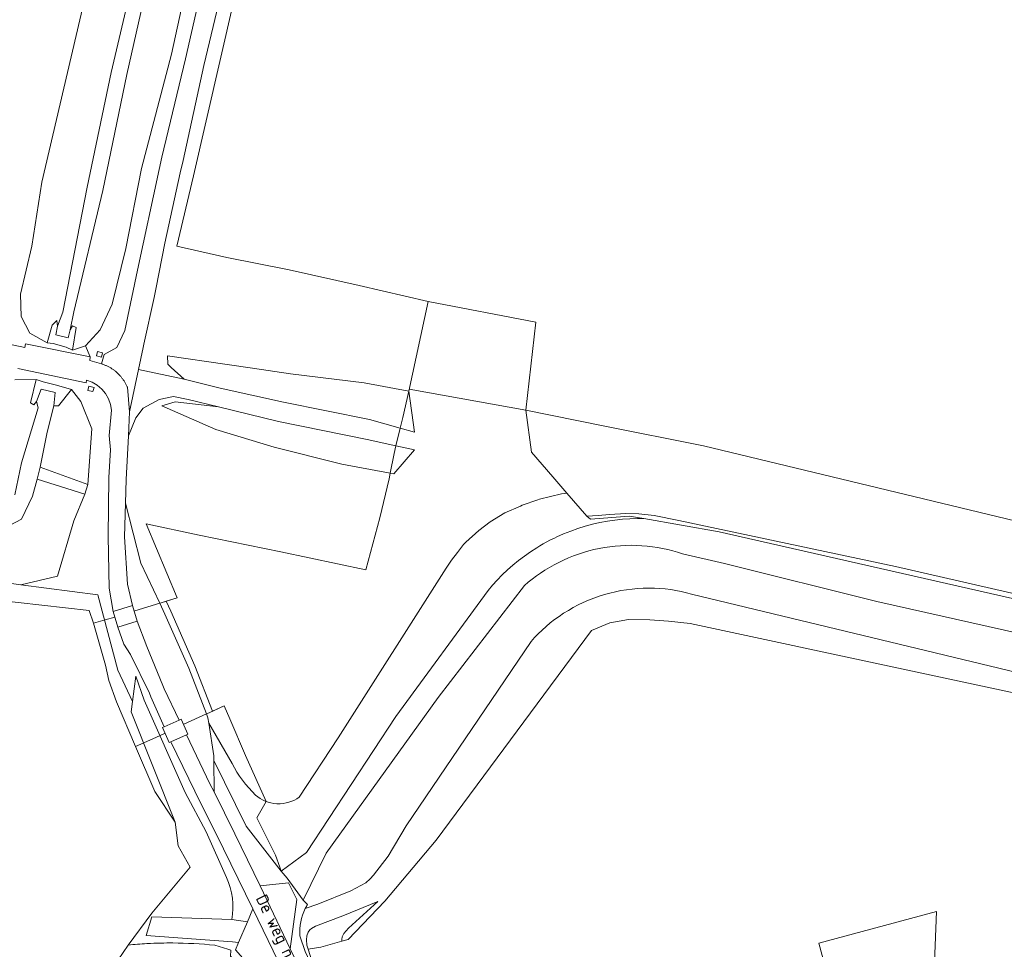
# Model space of a CAD drawing. Extents: x 184422 to 186971, y 345860 to 349088.
# Tile 44 of 59: x 185491 to 185639, y 348102 to 348243. Entities that reach past the tile are written whole.
import ezdxf
from ezdxf.enums import TextEntityAlignment as Align

# ---------------------------------------------------------------- set-up
doc = ezdxf.new("R2010")
doc.units = 0
for name, color, linetype, lineweight in [('B-WE-GR-BEPLANTING_CULTUUR_HEESTERS-GV', 90, 'Continuous', 18), ('B-WE-GR-BOUWLAND-GV', 80, 'Continuous', 13), ('B-WE-GR-GRAS-GV', 60, 'Continuous', 13), ('B-WE-GR-HOUTOPSTAND_LOOF-GV', 40, 'Continuous', 13), ('B-WE-GR-HOUTWAL-GV', 40, 'Continuous', 13), ('B-WE-GW-TALUD_KRUIN-G', 90, 'Continuous', 18), ('B-WE-IE-MEUBILAIR_WEGMEUBILAIR-G', 7, 'Continuous', 18), ('B-WE-IE-TERREINAFSCHEIDING_KUNSTMATIG_HEKWERK-G', 20, 'IE-TERREINAFSCHEIDING-KUNSTMATIG', 18), ('B-WE-IE-TERREINAFSCHEIDING_KUNSTMATIG_HEKWERK_RASTER-G', 30, 'IE-TERREINAFSCHEIDING-KUNSTMATIG', 18), ('B-WE-IE-TERREINAFSCHEIDING_KUNSTMATIG_MUUR-GV', 90, 'Continuous', 18), ('B-WE-OG-TERREIN_CULTUURSCHEIDING-GV', 7, 'Continuous', 18), ('B-WE-OG-TOPOGRAFIE-T18', 1, 'Continuous', 18), ('B-WE-OG-WATER_SLOOT-GV', 120, 'Continuous', 18), ('B-WE-OG-WEG-GV', 7, 'Continuous', 18), ('B-WE-VH-ONVERHARD-GV', 252, 'Continuous', 18), ('B-WE-VH-VERHARDING_ASFALT-GV', 252, 'Continuous', 18), ('B-WE-VH-VERHARDING_BETONSTRAATSTEEN-GV', 252, 'Continuous', 18), ('B-WE-VH-VERHARDING_HALFVERHARDING-GV', 252, 'Continuous', 18), ('B-WE-VH-VERHARDING_HALFVERHARDING_GRIND-GV', 252, 'Continuous', 18), ('B-WE-VH-VERHARDING_OPEN-GV', 252, 'Continuous', 18)]:
    doc.layers.add(name, color=color, linetype=linetype, lineweight=lineweight)
doc.styles.add('NLCS-ISO-M1000-T18', font='NLCS-ISO.ttf', dxfattribs={"height": 1.8})
doc.linetypes.add('IE-TERREINAFSCHEIDING-KUNSTMATIG', pattern='A,4,[82,NLCS.SHX,S=0.75,R=90,X=0,Y=0],4,-2', length=10)

msp = doc.modelspace()

# ---------------------------------------------------------------- linework, layer by layer
at = {"layer": 'B-WE-GR-BEPLANTING_CULTUUR_HEESTERS-GV', "flags": 128}
msp.add_lwpolyline([(185670.08, 348159.809), (185593.795, 348178.184), (185578.647, 348181.231), (185566.975, 348183.596), (185567.847, 348177.233), (185571.062, 348173.517), (185573.198, 348171.047), (185576.207, 348167.569), (185577.908, 348167.683), (185579.625, 348167.798), (185582.108, 348167.965), (185584.053, 348167.904), (185586.382, 348167.69), (185590.09, 348166.902), (185622.832, 348159.941), (185660.835, 348151.274)], dxfattribs=at)
at = {"layer": 'B-WE-GR-BOUWLAND-GV', "flags": 128}
for points in [[(185645.072, 348414.204), (185569.296, 348431.317), (185567.047, 348432.375), (185564.863, 348427.843), (185561.911, 348418.545), (185545.03, 348346.57), (185534.241, 348300.574), (185535.356, 348300.313), (185526.944, 348263.156), (185516.77, 348218.944), (185514.293, 348208.321), (185521.841, 348206.617), (185531.243, 348204.774), (185541.793, 348202.416), (185552.22, 348199.999), (185568.477, 348196.873), (185566.975, 348183.596), (185578.647, 348181.231), (185593.795, 348178.184), (185670.08, 348159.809)], [(185505.414, 348100.553), (185506.908, 348102.79), (185510.494, 348107.594), (185516.29, 348114.563), (185514.494, 348117.77), (185514.007, 348121.338), (185510.958, 348125.964), (185508.034, 348132.775), (185505.146, 348139.535), (185504.005, 348142.739), (185503.483, 348145.072), (185501.712, 348151.395), (185501.047, 348153.333), (185486.702, 348154.949)]]:
    msp.add_lwpolyline(points, dxfattribs=at)
at = {"layer": 'B-WE-GR-GRAS-GV', "flags": 128}
for points in [[(185522.53, 348253.134), (185518.376, 348235.637), (185515.215, 348221.266), (185514.777, 348219.426), (185512.465, 348208.785), (185511.141, 348202.082), (185510.851, 348200.613), (185509.312, 348193.545), (185509.205, 348193.054), (185508.501, 348189.736), (185515.373, 348188.245), (185513.429, 348190.04), (185512.925, 348190.505), (185512.856, 348191.767), (185521.864, 348190.488), (185525.693, 348189.915), (185531.432, 348189.056), (185542.563, 348187.719), (185549.319, 348186.462), (185549.384, 348186.766), (185566.975, 348183.596), (185568.477, 348196.873), (185552.22, 348199.999), (185541.793, 348202.416), (185531.243, 348204.774), (185521.841, 348206.617), (185514.293, 348208.321), (185516.77, 348218.944), (185526.944, 348263.156)], [(185660.835, 348151.274), (185622.832, 348159.941), (185590.09, 348166.902), (185586.382, 348167.69), (185584.053, 348167.904), (185582.108, 348167.965), (185579.625, 348167.798), (185577.908, 348167.683), (185576.207, 348167.569), (185573.198, 348171.047), (185572.388, 348170.925), (185569.058, 348170.112), (185568.78, 348170.017), (185566.439, 348169.217), (185566.163, 348169.095), (185563.796, 348168.046), (185561.593, 348166.725), (185559.891, 348165.422), (185557.912, 348163.642), (185557.582, 348163.263), (185556.65, 348162.104), (185555.774, 348160.923), (185554.953, 348159.724), (185538.65, 348134.079), (185532.747, 348125.125), (185532.398, 348124.897), (185532.023, 348124.692), (185531.624, 348124.514), (185531.204, 348124.368), (185530.953, 348124.303), (185530.767, 348124.255), (185530.318, 348124.18), (185529.86, 348124.143), (185529.398, 348124.146), (185528.939, 348124.189), (185528.487, 348124.271), (185528.047, 348124.391), (185527.754, 348124.499), (185526.383, 348122.018), (185529.167, 348116.384), (185529.858, 348114.553), (185530.023, 348113.952), (185533.851, 348116.773), (185547.329, 348137.309), (185561.28, 348156.329), (185561.96, 348157.136), (185562.676, 348157.926), (185563.427, 348158.697), (185564.214, 348159.447), (185565.035, 348160.174), (185565.889, 348160.875), (185566.776, 348161.548), (185567.693, 348162.192), (185568.64, 348162.803), (185569.113, 348163.083), (185569.616, 348163.381), (185570.617, 348163.924), (185571.309, 348164.265), (185571.642, 348164.429), (185572.689, 348164.895), (185573.756, 348165.321), (185574.841, 348165.706), (185575.94, 348166.048), (185577.052, 348166.348), (185578.175, 348166.603), (185579.304, 348166.814), (185580.438, 348166.98), (185581.575, 348167.102), (185582.711, 348167.18), (185583.844, 348167.213), (185584.79, 348167.205), (185596.195, 348165.196), (185696.488, 348142.384)], [(185696.488, 348142.384), (185596.195, 348165.196), (185584.79, 348167.205), (185583.844, 348167.213), (185582.711, 348167.18), (185581.575, 348167.102), (185580.438, 348166.98), (185579.304, 348166.814), (185578.175, 348166.603), (185577.052, 348166.348), (185575.94, 348166.048), (185574.841, 348165.706), (185573.756, 348165.321), (185572.689, 348164.895), (185571.642, 348164.429), (185571.309, 348164.265), (185570.617, 348163.924), (185569.616, 348163.381), (185569.113, 348163.083), (185568.64, 348162.803), (185567.693, 348162.192), (185566.776, 348161.548), (185565.889, 348160.875), (185565.035, 348160.174), (185564.214, 348159.447), (185563.427, 348158.697), (185562.676, 348157.926), (185561.96, 348157.136), (185561.28, 348156.329), (185547.329, 348137.309), (185533.851, 348116.773), (185530.023, 348113.952), (185530.938, 348112.919), (185533.35, 348109.579), (185536.837, 348116.662), (185553.752, 348140.174), (185566.773, 348157.094), (185567.354, 348157.589), (185567.956, 348158.069), (185568.577, 348158.534), (185569.217, 348158.981), (185569.875, 348159.41), (185570.55, 348159.821), (185571.243, 348160.211), (185571.951, 348160.58), (185572.674, 348160.928), (185573.411, 348161.252), (185574.161, 348161.553), (185574.922, 348161.83), (185575.694, 348162.082), (185576.475, 348162.309), (185577.264, 348162.509), (185578.06, 348162.683), (185578.862, 348162.83), (185579.667, 348162.951), (185580.475, 348163.044), (185581.284, 348163.111), (185582.093, 348163.15), (185582.901, 348163.163), (185583.706, 348163.148), (185584.508, 348163.108), (185585.303, 348163.041), (185586.093, 348162.949), (185586.875, 348162.832), (185587.648, 348162.691), (185588.411, 348162.526), (185589.163, 348162.338), (185589.903, 348162.128), (185590.631, 348161.896), (185597.004, 348160.417), (185619.989, 348154.657), (185641.735, 348149.783)], [(185641.735, 348149.783), (185619.989, 348154.657), (185597.004, 348160.417), (185590.631, 348161.896), (185589.903, 348162.128), (185589.163, 348162.338), (185588.411, 348162.526), (185587.648, 348162.691), (185586.875, 348162.832), (185586.093, 348162.949), (185585.303, 348163.041), (185584.508, 348163.108), (185583.706, 348163.148), (185582.901, 348163.163), (185582.093, 348163.15), (185581.284, 348163.111), (185580.475, 348163.044), (185579.667, 348162.951), (185578.862, 348162.83), (185578.06, 348162.683), (185577.264, 348162.509), (185576.475, 348162.309), (185575.694, 348162.082), (185574.922, 348161.83), (185574.161, 348161.553), (185573.411, 348161.252), (185572.674, 348160.928), (185571.951, 348160.58), (185571.243, 348160.211), (185570.55, 348159.821), (185569.875, 348159.41), (185569.217, 348158.981), (185568.577, 348158.534), (185567.956, 348158.069), (185567.354, 348157.589), (185566.773, 348157.094)], [(185486.702, 348154.949), (185501.047, 348153.333), (185501.712, 348151.395), (185503.483, 348145.072), (185504.005, 348142.739), (185505.146, 348139.535), (185508.034, 348132.775), (185510.958, 348125.964), (185514.007, 348121.338), (185507.379, 348138.004), (185507.592, 348139.577), (185505.373, 348144.33), (185502.322, 348155.678), (185490.713, 348157.174), (185483.862, 348158.153)], [(185566.773, 348157.094), (185553.752, 348140.174), (185536.837, 348116.662), (185533.35, 348109.579), (185534.009, 348108.924)], [(185641.111, 348143.957), (185592.001, 348155.808), (185591.235, 348156.012), (185590.454, 348156.19), (185589.662, 348156.344), (185588.858, 348156.471), (185588.044, 348156.572), (185587.221, 348156.644), (185586.391, 348156.688), (185585.555, 348156.702), (185584.715, 348156.687), (185583.873, 348156.642), (185583.029, 348156.567), (185582.186, 348156.461), (185581.344, 348156.324), (185580.507, 348156.157), (185579.675, 348155.959), (185578.851, 348155.731), (185578.035, 348155.474), (185577.229, 348155.187), (185576.436, 348154.872), (185575.656, 348154.53), (185574.89, 348154.16), (185574.141, 348153.765), (185573.409, 348153.344), (185572.696, 348152.9), (185572.003, 348152.433), (185571.33, 348151.945), (185570.679, 348151.437), (185570.051, 348150.91), (185569.445, 348150.366), (185568.864, 348149.806), (185568.306, 348149.232), (185567.773, 348148.644), (185548.893, 348120.794), (185546.188, 348116.217), (185543.967, 348113.349), (185543.455, 348112.812), (185542.819, 348112.22), (185540.574, 348110.993), (185535.554, 348108.979), (185533.679, 348108.313)], [(185533.679, 348108.313), (185535.554, 348108.979), (185540.574, 348110.993), (185542.819, 348112.22), (185543.455, 348112.812), (185543.967, 348113.349), (185546.188, 348116.217), (185548.893, 348120.794), (185567.773, 348148.644), (185568.306, 348149.232), (185568.864, 348149.806), (185569.445, 348150.366), (185570.051, 348150.91), (185570.679, 348151.437), (185571.33, 348151.945), (185572.003, 348152.433), (185572.696, 348152.9), (185573.409, 348153.344), (185574.141, 348153.765), (185574.89, 348154.16), (185575.656, 348154.53), (185576.436, 348154.872), (185577.229, 348155.187), (185578.035, 348155.474), (185578.851, 348155.731), (185579.675, 348155.959), (185580.507, 348156.157), (185581.344, 348156.324), (185582.186, 348156.461), (185583.029, 348156.567), (185583.873, 348156.642), (185584.715, 348156.687), (185585.555, 348156.702), (185586.391, 348156.688), (185587.221, 348156.644), (185588.044, 348156.572), (185588.858, 348156.471), (185589.662, 348156.344), (185590.454, 348156.19), (185591.235, 348156.012), (185592.001, 348155.808), (185641.111, 348143.957)], [(185534.737, 348100.271), (185534.129, 348102.157), (185533.93, 348102.775), (185533.875, 348103.574), (185533.914, 348104.171), (185534.113, 348104.733), (185534.378, 348105.085), (185534.608, 348105.304), (185535.216, 348105.63), (185539.357, 348107.213), (185544.657, 348109.374), (185540.213, 348105.348), (185539.513, 348104.566), (185539.259, 348104.06), (185539.201, 348103.642), (185539.208, 348103.372), (185540.173, 348103.648), (185545.71, 348109.422), (185553.427, 348118.648), (185576.89, 348150.286), (185579.685, 348151.459), (185582.505, 348151.957), (185585.689, 348151.894), (185588.546, 348151.725), (185591.781, 348151.381), (185656.854, 348137.427)], [(185656.854, 348137.427), (185591.781, 348151.381), (185588.546, 348151.725), (185585.689, 348151.894), (185582.505, 348151.957), (185579.685, 348151.459), (185576.89, 348150.286), (185553.427, 348118.648), (185545.71, 348109.422), (185540.173, 348103.648), (185539.208, 348103.372), (185536, 348102.455), (185534.129, 348102.157), (185534.737, 348100.271)], [(185521.801, 348113.018), (185518.719, 348119.914), (185515.541, 348125.822), (185509.367, 348139.791), (185508.111, 348143.416), (185507.592, 348139.577), (185507.379, 348138.004), (185514.007, 348121.338), (185514.494, 348117.77), (185516.29, 348114.563), (185510.494, 348107.594), (185506.908, 348102.79)], [(185533.511, 348089.273), (185535.541, 348084.325), (185535.501, 348084.121), (185535.455, 348083.82), (185536.147, 348084.294), (185536.761, 348085.139), (185533.533, 348091.979), (185530.363, 348098.716), (185525.664, 348099.184), (185523.142, 348102.078), (185523.615, 348103.161), (185522.706, 348103.265), (185509.647, 348104.265), (185510.496, 348107.037), (185522.599, 348106.662)], [(185532.852, 348104.189), (185533.666, 348101.803), (185536.75, 348095.208), (185540.032, 348088.267)], [(185506.908, 348102.79), (185505.414, 348100.553), (185503.4, 348097.853), (185498.861, 348092.905), (185494.946, 348088.981), (185495.912, 348088.78), (185497.24, 348089.406), (185508.81, 348094.613), (185516.067, 348098.17), (185518.381, 348099.304)], [(185520.022, 348102.766), (185522.005, 348102.156), (185522.408, 348102.032), (185522.372, 348101.138), (185524.875, 348098.332), (185525.136, 348098.04), (185525.658, 348098.091), (185526.216, 348097.761)], [(185522.005, 348102.156), (185520.022, 348102.766)]]:
    msp.add_lwpolyline(points, dxfattribs=at)
for points in [[(185513.429, 348190.04), (185515.373, 348188.245), (185520.841, 348186.89), (185530.381, 348184.781), (185543.376, 348182.186), (185548.003, 348180.864), (185548.384, 348182.443), (185549.319, 348186.462), (185542.563, 348187.719), (185531.432, 348189.056), (185525.693, 348189.915), (185521.864, 348190.488), (185512.856, 348191.767), (185512.925, 348190.505)], [(185512.656, 348154.712), (185513.37, 348153.196), (185517.016, 348144.983), (185519.654, 348138.127), (185521.408, 348138.945), (185522.265, 348136.966), (185524.657, 348131.443), (185527.754, 348124.499), (185528.047, 348124.391), (185528.487, 348124.271), (185528.939, 348124.189), (185529.398, 348124.146), (185529.86, 348124.143), (185530.318, 348124.18), (185530.767, 348124.255), (185530.953, 348124.303), (185531.204, 348124.368), (185531.624, 348124.514), (185532.023, 348124.692), (185532.398, 348124.897), (185532.747, 348125.125), (185538.65, 348134.079), (185554.953, 348159.724), (185555.774, 348160.923), (185556.65, 348162.104), (185557.582, 348163.263), (185557.912, 348163.642), (185559.891, 348165.422), (185561.593, 348166.725), (185563.796, 348168.046), (185566.163, 348169.095), (185566.439, 348169.217), (185568.78, 348170.017), (185569.058, 348170.112), (185572.388, 348170.925), (185573.198, 348171.047), (185571.062, 348173.517), (185567.847, 348177.233), (185566.975, 348183.596), (185549.384, 348186.766), (185549.319, 348186.462), (185550.178, 348180.242), (185548.003, 348180.864), (185547.371, 348178.188), (185550.174, 348177.573), (185547.042, 348173.96), (185546.5, 348174.059), (185546.331, 348173.217), (185544.948, 348167.317), (185542.843, 348159.484), (185530.004, 348162.181), (185517.626, 348164.711), (185509.643, 348166.401), (185514.344, 348155.248)], [(185548.003, 348180.864), (185550.178, 348180.242), (185549.319, 348186.462), (185548.384, 348182.443)], [(185546.5, 348174.059), (185539.18, 348175.398), (185528.954, 348177.979), (185520.178, 348180.658), (185512.034, 348184.209), (185514.018, 348184.852), (185520.556, 348184.065), (185516.011, 348185.193), (185513.774, 348185.626), (185511.609, 348185.193), (185509.192, 348183.894), (185508.073, 348182.414), (185506.955, 348179.697), (185506.619, 348173.109), (185506.55, 348169.506), (185508.835, 348160.482), (185511.693, 348154.41), (185511.898, 348154.472), (185512.656, 348154.712), (185514.344, 348155.248), (185509.643, 348166.401), (185517.626, 348164.711), (185530.004, 348162.181), (185542.843, 348159.484), (185544.948, 348167.317), (185546.331, 348173.217)], [(185546.5, 348174.059), (185547.095, 348177.019), (185547.371, 348178.188), (185543.04, 348179.139), (185529.655, 348181.883), (185520.556, 348184.065), (185514.018, 348184.852), (185512.034, 348184.209), (185520.178, 348180.658), (185528.954, 348177.979), (185539.18, 348175.398)], [(185547.095, 348177.019), (185546.5, 348174.059), (185547.042, 348173.96), (185550.174, 348177.573), (185547.371, 348178.188)], [(185518.744, 348137.706), (185519.144, 348137.889), (185519.654, 348138.127), (185517.016, 348144.983), (185513.37, 348153.196), (185512.656, 348154.712), (185511.898, 348154.472), (185511.693, 348154.41), (185512.46, 348152.78), (185516.092, 348144.6)], [(185518.744, 348137.706), (185518.973, 348137.109), (185519.096, 348136.307), (185522.621, 348130.201), (185522.974, 348129.549), (185523.355, 348128.91), (185523.762, 348128.287), (185524.196, 348127.681), (185524.654, 348127.093), (185525.136, 348126.525), (185525.639, 348125.978), (185526.164, 348125.454), (185526.489, 348125.192), (185526.841, 348124.951), (185527.221, 348124.734), (185527.624, 348124.547), (185527.754, 348124.499), (185524.657, 348131.443), (185522.265, 348136.966), (185521.408, 348138.945), (185519.654, 348138.127), (185519.144, 348137.889)], [(185524.762, 348120.758), (185530.023, 348113.952), (185529.858, 348114.553), (185529.167, 348116.384), (185526.383, 348122.018), (185527.754, 348124.499), (185527.624, 348124.547), (185527.221, 348124.734), (185526.841, 348124.951), (185526.489, 348125.192), (185526.164, 348125.454), (185525.639, 348125.978), (185525.136, 348126.525), (185524.654, 348127.093), (185524.196, 348127.681), (185523.762, 348128.287), (185523.355, 348128.91), (185522.974, 348129.549), (185522.621, 348130.201), (185519.096, 348136.307), (185519.852, 348131.372), (185519.859, 348130.671)], [(185539.208, 348103.372), (185539.201, 348103.642), (185539.259, 348104.06), (185539.513, 348104.566), (185540.213, 348105.348), (185544.657, 348109.374), (185539.357, 348107.213), (185535.216, 348105.63), (185534.608, 348105.304), (185534.378, 348105.085), (185534.113, 348104.733), (185533.914, 348104.171), (185533.875, 348103.574), (185533.93, 348102.775), (185534.129, 348102.157), (185536, 348102.455)], [(185615.59, 348086.848), (185611.221, 348103.094), (185629.026, 348107.877), (185628.184, 348087.397)]]:
    msp.add_lwpolyline(points, close=True, dxfattribs=at)
at = {"layer": 'B-WE-GR-GRAS-GV'}
for points in [[(185522.599, 348106.662, 0.1473108), (185521.801, 348113.018)], [(185533.679, 348108.313, 0.1287359), (185532.852, 348104.189)], [(185534.009, 348108.924, 0.0225291), (185533.679, 348108.313)], [(185506.908, 348102.79, -0.0112374), (185509.752, 348103.014)], [(185509.752, 348103.014, 0.0112374), (185506.908, 348102.79)], [(185509.752, 348103.014, -0.0084455), (185511.88, 348103.098)], [(185511.88, 348103.098, 0.0084455), (185509.752, 348103.014)], [(185511.88, 348103.098, -0.0067247), (185513.663, 348103.114)], [(185513.663, 348103.114, 0.0067247), (185511.88, 348103.098)], [(185513.663, 348103.114, -0.0248497), (185520.022, 348102.766)], [(185520.022, 348102.766, 0.0248497), (185513.663, 348103.114)]]:
    msp.add_lwpolyline(points, format="xyb", dxfattribs=at)
at = {"layer": 'B-WE-GR-HOUTOPSTAND_LOOF-GV', "flags": 128}
for points in [[(185482.372, 348214.989), (185479.801, 348196.565), (185479.457, 348195.536), (185491.305, 348193.031), (185491.42, 348193.595), (185501.201, 348191.609), (185500.509, 348193.309), (185498.504, 348192.634), (185497.586, 348193.077), (185495.609, 348193.659), (185494.686, 348193.762), (185492.062, 348195.227), (185490.763, 348197.697), (185490.666, 348201.106), (185492.386, 348208.351), (185493.884, 348217.998), (185502.929, 348256.744), (185511.715, 348297.442), (185517.61, 348331.892), (185507.047, 348334.26), (185481.765, 348221.473)], [(185629.026, 348107.877), (185611.221, 348103.094), (185615.59, 348086.848), (185628.184, 348087.397)]]:
    msp.add_lwpolyline(points, close=True, dxfattribs=at)
at = {"layer": 'B-WE-GR-HOUTWAL-GV', "flags": 128}
for points in [[(185489.796, 348170.801), (185490.843, 348175.609), (185493.347, 348183.946), (185493.077, 348184.897), (185492.702, 348184.398), (185492.163, 348184.667), (185493.032, 348188.212), (185489.795, 348188.155)], [(185483.862, 348158.153), (185490.713, 348157.174), (185496.235, 348158.501), (185498.732, 348166.866), (185500.392, 348170.876), (185493.21, 348173.159), (185492.475, 348170.566), (185490.807, 348167.093), (185487.037, 348165.128)]]:
    msp.add_lwpolyline(points, dxfattribs=at)
at = {"layer": 'B-WE-GW-TALUD_KRUIN-G', "flags": 128}
for points in [[(185517.086, 348254.008), (185513.451, 348237.351), (185508.924, 348220.048), (185506.552, 348207.997), (185504.503, 348199.565), (185502.678, 348195.685), (185500.509, 348193.309)], [(185512.856, 348191.767), (185512.925, 348190.505), (185513.429, 348190.04), (185515.373, 348188.245), (185520.841, 348186.89), (185530.381, 348184.781), (185543.376, 348182.186), (185548.003, 348180.864)], [(185285.041, 348164.595), (185289.599, 348159.712), (185299.725, 348159.207), (185310.701, 348162.642), (185323.471, 348169.432), (185339.2, 348181.894), (185345.048, 348186.252), (185349.054, 348187.329), (185353.547, 348186.7), (185377.779, 348182.082), (185388.865, 348179.27), (185413.472, 348174.546), (185440.43, 348168.474), (185465.488, 348162.833), (185483.862, 348158.153), (185490.713, 348157.174), (185496.235, 348158.501), (185498.732, 348166.866), (185500.392, 348170.876)], [(185500.859, 348172.374), (185501.422, 348180.77), (185499.787, 348184.881), (185498.385, 348186.689)], [(185547.371, 348178.188), (185543.04, 348179.139), (185529.655, 348181.883), (185520.556, 348184.065)], [(185566.975, 348183.596), (185567.847, 348177.233), (185571.062, 348173.517), (185573.198, 348171.047), (185576.207, 348167.569), (185577.908, 348167.683), (185579.625, 348167.798), (185582.108, 348167.965), (185584.053, 348167.904), (185586.382, 348167.69), (185590.09, 348166.902), (185622.832, 348159.941), (185660.835, 348151.274)], [(185548.003, 348180.864), (185550.178, 348180.242)], [(185550.174, 348177.573), (185547.371, 348178.188)], [(185500.392, 348170.876), (185500.859, 348172.374)], [(185506.55, 348169.506), (185508.835, 348160.482), (185511.693, 348154.41)], [(185641.735, 348149.783), (185619.989, 348154.657), (185597.004, 348160.417), (185590.631, 348161.896), (185589.903, 348162.128), (185589.163, 348162.338), (185588.411, 348162.526), (185587.648, 348162.691), (185586.875, 348162.832), (185586.093, 348162.949), (185585.303, 348163.041), (185584.508, 348163.108), (185583.706, 348163.148), (185582.901, 348163.163), (185582.093, 348163.15), (185581.284, 348163.111), (185580.475, 348163.044), (185579.667, 348162.951), (185578.862, 348162.83), (185578.06, 348162.683), (185577.264, 348162.509), (185576.475, 348162.309), (185575.694, 348162.082), (185574.922, 348161.83), (185574.161, 348161.553), (185573.411, 348161.252), (185572.674, 348160.928), (185571.951, 348160.58), (185571.243, 348160.211), (185570.55, 348159.821), (185569.875, 348159.41), (185569.217, 348158.981), (185568.577, 348158.534), (185567.956, 348158.069), (185567.354, 348157.589), (185566.773, 348157.094)], [(185490.713, 348157.174), (185483.862, 348158.153)], [(185511.693, 348154.41), (185512.46, 348152.78), (185516.092, 348144.6), (185518.744, 348137.706)], [(185518.744, 348137.706), (185518.973, 348137.109), (185519.096, 348136.307)], [(185519.096, 348136.307), (185519.852, 348131.372), (185519.859, 348130.671), (185524.762, 348120.758), (185530.023, 348113.952)], [(185544.657, 348109.374), (185539.357, 348107.213), (185535.216, 348105.63), (185534.608, 348105.304), (185534.378, 348105.085), (185534.113, 348104.733), (185533.914, 348104.171), (185533.875, 348103.574), (185533.93, 348102.775), (185534.129, 348102.157)]]:
    msp.add_lwpolyline(points, dxfattribs=at)
at = {"layer": 'B-WE-GW-TALUD_KRUIN-G'}
msp.add_lwpolyline([(185522.599, 348106.662, 0.1473108), (185521.801, 348113.018)], format="xyb", dxfattribs=at)
at = {"layer": 'B-WE-IE-MEUBILAIR_WEGMEUBILAIR-G', "flags": 128}
for points in [[(185507.57, 348154.092), (185504.642, 348153.192)], [(185507.57, 348154.092), (185508.303, 348151.713)], [(185505.383, 348150.788), (185504.642, 348153.192)], [(185508.303, 348151.713), (185505.383, 348150.788)], [(185514.649, 348136.78), (185512.35, 348135.764)], [(185514.649, 348136.78), (185514.914, 348136.886), (185515.942, 348134.639), (185515.718, 348134.541)], [(185513.349, 348133.466), (185513.13, 348133.39), (185512.111, 348135.642), (185512.35, 348135.764)], [(185515.718, 348134.541), (185513.349, 348133.466)]]:
    msp.add_lwpolyline(points, dxfattribs=at)
at = {"layer": 'B-WE-IE-TERREINAFSCHEIDING_KUNSTMATIG_HEKWERK-G', "flags": 128}
for points in [[(185548.003, 348180.864), (185548.384, 348182.443)], [(185547.371, 348178.188), (185548.003, 348180.864)], [(185547.095, 348177.019), (185547.371, 348178.188)], [(185584.79, 348167.205), (185582.597, 348167.559), (185576.741, 348167.099), (185576.207, 348167.569)], [(185792.905, 348119.579), (185779.637, 348122.575), (185753.485, 348129.215), (185701.003, 348141.341), (185696.488, 348142.384), (185596.195, 348165.196), (185584.79, 348167.205)], [(185507.914, 348153.269), (185511.693, 348154.41)], [(185511.693, 348154.41), (185511.898, 348154.472)], [(185503.474, 348151.896), (185504.905, 348152.339)], [(185515.32, 348136.139), (185518.744, 348137.706)], [(185518.744, 348137.706), (185519.144, 348137.889)], [(185511.094, 348134.141), (185512.491, 348134.802)], [(185530.023, 348113.952), (185530.938, 348112.919), (185533.35, 348109.579)], [(185506.908, 348102.79), (185510.494, 348107.594)], [(185506.908, 348102.79), (185505.414, 348100.553)]]:
    msp.add_lwpolyline(points, dxfattribs=at)
at = {"layer": 'B-WE-IE-TERREINAFSCHEIDING_KUNSTMATIG_HEKWERK_RASTER-G', "flags": 128}
for points in [[(185516.77, 348218.944), (185526.944, 348263.156), (185535.356, 348300.313)], [(185549.319, 348186.462), (185552.22, 348199.999), (185541.793, 348202.416), (185531.243, 348204.774), (185521.841, 348206.617), (185514.293, 348208.321), (185516.77, 348218.944)], [(185548.384, 348182.443), (185549.319, 348186.462)], [(185546.5, 348174.059), (185547.095, 348177.019)], [(185511.898, 348154.472), (185514.344, 348155.248), (185509.643, 348166.401), (185517.626, 348164.711), (185530.004, 348162.181), (185542.843, 348159.484), (185544.948, 348167.317), (185546.331, 348173.217), (185546.5, 348174.059)], [(185501.712, 348151.395), (185501.047, 348153.333), (185486.702, 348154.949), (185477.951, 348156.051), (185467.326, 348158.215), (185451.998, 348161.769), (185436.111, 348165.385), (185421.523, 348168.45), (185409.242, 348170.369), (185399.248, 348170.745), (185387.874, 348170.308), (185376.692, 348169.313), (185366.355, 348167.299), (185355.518, 348164.858), (185345.982, 348161.741), (185338.982, 348158.915), (185329.121, 348154.575), (185319.885, 348149.852), (185316.747, 348148.12), (185310.88, 348145.45), (185307.223, 348145.162), (185304.725, 348146.099), (185302.496, 348147.688), (185296.74, 348149.378), (185284.083, 348152.169), (185284.461, 348155.333), (185285.429, 348159.214)], [(185501.712, 348151.395), (185503.474, 348151.896)], [(185501.712, 348151.395), (185503.483, 348145.072), (185504.005, 348142.739), (185505.146, 348139.535), (185508.034, 348132.775)], [(185519.144, 348137.889), (185521.408, 348138.945), (185522.265, 348136.966), (185524.657, 348131.443)], [(185508.034, 348132.775), (185511.094, 348134.141)], [(185508.034, 348132.775), (185510.958, 348125.964)], [(185524.657, 348131.443), (185527.754, 348124.499)], [(185510.958, 348125.964), (185514.007, 348121.338)]]:
    msp.add_lwpolyline(points, dxfattribs=at)
at = {"layer": 'B-WE-IE-TERREINAFSCHEIDING_KUNSTMATIG_MUUR-GV', "flags": 128}
for points in [[(185498.164, 348195.71), (185497.877, 348194.489), (185495.981, 348194.951), (185496.25, 348196.247), (185496.147, 348197.128), (185495.473, 348196.388), (185494.686, 348193.762), (185495.609, 348193.659), (185497.586, 348193.077), (185498.504, 348192.634), (185499.068, 348196.058), (185498.523, 348196.315)], [(185502.29, 348192.427), (185502.138, 348191.776), (185502.92, 348191.598), (185503.064, 348192.236)], [(185495.681, 348184.226), (185496.41, 348184.235), (185498.385, 348186.689), (185496.122, 348187.35), (185494.1, 348187.847), (185493.032, 348188.212), (185492.163, 348184.667), (185492.702, 348184.398), (185493.077, 348184.897), (185493.811, 348186.763), (185495.899, 348186.256)], [(185500.999, 348187.219), (185500.848, 348186.557), (185501.613, 348186.381), (185501.771, 348187.01)]]:
    msp.add_lwpolyline(points, close=True, dxfattribs=at)
at = {"layer": 'B-WE-OG-TERREIN_CULTUURSCHEIDING-GV', "flags": 128}
for points in [[(185508.822, 348253.663), (185504.348, 348234.554), (185500.748, 348217.268), (185497.037, 348198.382), (185496.25, 348196.247), (185495.981, 348194.951), (185497.877, 348194.489), (185498.164, 348195.71), (185498.743, 348198.417), (185503.103, 348216.764), (185506.716, 348234.245), (185510.938, 348253.031)], [(185487.037, 348165.128), (185490.807, 348167.093), (185492.475, 348170.566), (185493.21, 348173.159), (185493.614, 348174.964), (185494.714, 348180.232), (185495.681, 348184.226), (185495.899, 348186.256), (185493.811, 348186.763), (185493.077, 348184.897), (185493.347, 348183.946), (185490.843, 348175.609), (185489.796, 348170.801)]]:
    msp.add_lwpolyline(points, dxfattribs=at)
msp.add_lwpolyline([(185500.859, 348172.374), (185501.422, 348180.77), (185499.787, 348184.881), (185498.385, 348186.689), (185496.41, 348184.235), (185495.681, 348184.226), (185494.714, 348180.232), (185493.614, 348174.964)], close=True, dxfattribs=at)
at = {"layer": 'B-WE-OG-WATER_SLOOT-GV', "flags": 128}
msp.add_lwpolyline([(185496.25, 348196.247), (185497.037, 348198.382), (185500.748, 348217.268), (185504.348, 348234.554), (185508.822, 348253.663), (185512.9, 348271.412), (185518.523, 348295.409), (185522.353, 348311.986), (185527.067, 348330.691), (185517.793, 348332.959), (185517.61, 348331.892), (185511.715, 348297.442), (185502.929, 348256.744), (185493.884, 348217.998), (185492.386, 348208.351), (185490.666, 348201.106), (185490.763, 348197.697), (185492.062, 348195.227), (185494.686, 348193.762), (185495.473, 348196.388), (185496.147, 348197.128)], close=True, dxfattribs=at)
msp.add_lwpolyline([(185510.938, 348253.031), (185506.716, 348234.245), (185503.103, 348216.764), (185498.743, 348198.417), (185498.164, 348195.71), (185498.523, 348196.315), (185499.068, 348196.058), (185498.504, 348192.634), (185500.509, 348193.309), (185502.678, 348195.685), (185504.503, 348199.565), (185506.552, 348207.997), (185508.924, 348220.048), (185513.451, 348237.351), (185517.086, 348254.008)], dxfattribs=at)
at = {"layer": 'B-WE-OG-WEG-GV', "flags": 128}
for points in [[(185517.086, 348254.008), (185513.451, 348237.351), (185508.924, 348220.048), (185506.552, 348207.997), (185504.503, 348199.565), (185502.678, 348195.685), (185500.509, 348193.309), (185501.201, 348191.609), (185501.123, 348191.087), (185502.91, 348190.571), (185503.312, 348191.986), (185505.201, 348193.014), (185506.412, 348195.593), (185508.357, 348204.739), (185511.603, 348219.912), (185512.003, 348221.798), (185515.571, 348236.613), (185519.447, 348253.686)], [(185522.599, 348106.662), (185524.945, 348106.285), (185525.772, 348108.246), (185521.307, 348117.308), (185517.012, 348126.06), (185513.349, 348133.466), (185513.13, 348133.39), (185512.111, 348135.642), (185512.35, 348135.764), (185510.334, 348140.307), (185510.152, 348140.858), (185507.268, 348146.656), (185506.292, 348148.214), (185505.383, 348150.788), (185504.642, 348153.192), (185504.071, 348156.692), (185503.914, 348164.477), (185504.022, 348173.381), (185504.274, 348177.607), (185504.046, 348179.739), (185504.386, 348183.556), (185504.239, 348184.441), (185503.941, 348185.286), (185503.501, 348186.067), (185502.932, 348186.76), (185502.251, 348187.344), (185501.48, 348187.801), (185500.641, 348188.118), (185500.564, 348187.683), (185490.289, 348189.891)], [(185489.795, 348188.155), (185493.032, 348188.212), (185494.1, 348187.847), (185496.122, 348187.35), (185498.385, 348186.689), (185499.787, 348184.881), (185501.422, 348180.77), (185500.859, 348172.374), (185500.392, 348170.876), (185498.732, 348166.866), (185496.235, 348158.501), (185490.713, 348157.174), (185502.322, 348155.678), (185505.373, 348144.33), (185507.592, 348139.577), (185508.111, 348143.416), (185509.367, 348139.791), (185515.541, 348125.822), (185518.719, 348119.914)], [(185533.35, 348109.579), (185530.938, 348112.919), (185530.023, 348113.952), (185524.762, 348120.758), (185519.859, 348130.671), (185519.91, 348125.927), (185523.022, 348119.586), (185526.844, 348111.735), (185531.154, 348112.21), (185532.392, 348109.693), (185531.379, 348102.25), (185535.481, 348093.858), (185547.982, 348067.28), (185564.444, 348033.442), (185565.861, 348034.131), (185545.633, 348076.623), (185540.032, 348088.267), (185536.75, 348095.208), (185533.666, 348101.803), (185532.852, 348104.189)], [(185518.719, 348119.914), (185521.801, 348113.018)], [(185534.009, 348108.924), (185533.35, 348109.579)]]:
    msp.add_lwpolyline(points, dxfattribs=at)
for points in [[(185502.29, 348192.427), (185503.064, 348192.236), (185502.92, 348191.598), (185502.138, 348191.776)], [(185500.999, 348187.219), (185501.771, 348187.01), (185501.613, 348186.381), (185500.848, 348186.557)]]:
    msp.add_lwpolyline(points, close=True, dxfattribs=at)
at = {"layer": 'B-WE-OG-WEG-GV'}
for points in [[(185521.801, 348113.018, -0.1473108), (185522.599, 348106.662)], [(185532.852, 348104.189, -0.1287359), (185533.679, 348108.313)], [(185533.679, 348108.313, -0.0225291), (185534.009, 348108.924)]]:
    msp.add_lwpolyline(points, format="xyb", dxfattribs=at)
at = {"layer": 'B-WE-VH-ONVERHARD-GV', "flags": 128}
msp.add_lwpolyline([(185547.371, 348178.188), (185548.003, 348180.864), (185543.376, 348182.186), (185530.381, 348184.781), (185520.841, 348186.89), (185515.373, 348188.245), (185508.501, 348189.736), (185507.139, 348183.32), (185506.955, 348179.697), (185508.073, 348182.414), (185509.192, 348183.894), (185511.609, 348185.193), (185513.774, 348185.626), (185516.011, 348185.193), (185520.556, 348184.065), (185529.655, 348181.883), (185543.04, 348179.139)], close=True, dxfattribs=at)
at = {"layer": 'B-WE-VH-VERHARDING_ASFALT-GV', "flags": 128}
msp.add_lwpolyline([(185490.289, 348189.891), (185500.564, 348187.683), (185500.641, 348188.118), (185501.48, 348187.801), (185502.251, 348187.344), (185502.932, 348186.76), (185503.501, 348186.067), (185503.941, 348185.286), (185504.239, 348184.441), (185504.386, 348183.556), (185504.046, 348179.739), (185504.274, 348177.607), (185504.022, 348173.381), (185503.914, 348164.477), (185504.071, 348156.692), (185504.642, 348153.192), (185507.57, 348154.092), (185506.827, 348157.314), (185506.382, 348164.425), (185506.55, 348169.506), (185506.619, 348173.109), (185506.955, 348179.697), (185507.139, 348183.32), (185506.81, 348187.029), (185506.772, 348187.117), (185506.728, 348187.216), (185506.681, 348187.315), (185506.633, 348187.413), (185506.583, 348187.51), (185506.532, 348187.606), (185506.479, 348187.701), (185506.424, 348187.795), (185506.367, 348187.888), (185506.309, 348187.981), (185506.249, 348188.072), (185506.188, 348188.162), (185506.125, 348188.251), (185506.061, 348188.339), (185505.995, 348188.426), (185505.928, 348188.512), (185505.859, 348188.596), (185505.788, 348188.68), (185505.717, 348188.762), (185505.643, 348188.843), (185505.569, 348188.922), (185505.493, 348189), (185505.415, 348189.077), (185505.337, 348189.153), (185505.257, 348189.227), (185505.175, 348189.299), (185505.093, 348189.371), (185505.009, 348189.44), (185504.924, 348189.509), (185504.838, 348189.576), (185504.751, 348189.641), (185504.662, 348189.705), (185504.573, 348189.767), (185504.482, 348189.828), (185504.39, 348189.887), (185504.298, 348189.944), (185504.204, 348190), (185504.11, 348190.054), (185504.014, 348190.107), (185503.918, 348190.158), (185503.82, 348190.207), (185503.722, 348190.254), (185503.623, 348190.3), (185503.523, 348190.344), (185503.423, 348190.386), (185503.322, 348190.427), (185503.22, 348190.466), (185503.117, 348190.502), (185503.014, 348190.538), (185502.91, 348190.571), (185501.123, 348191.087), (185501.201, 348191.609), (185491.42, 348193.595), (185491.305, 348193.031), (185479.457, 348195.536)], dxfattribs=at)
for points in [[(185514.649, 348136.78), (185512.387, 348141.486), (185512.163, 348141.978), (185509.735, 348147.86), (185508.303, 348151.713), (185505.383, 348150.788), (185506.292, 348148.214), (185507.268, 348146.656), (185510.152, 348140.858), (185510.334, 348140.307), (185512.35, 348135.764)], [(185530.363, 348098.716), (185533.533, 348091.979), (185536.761, 348085.139), (185545.816, 348065.949), (185570.873, 348013.308), (185573.546, 348014.732), (185564.444, 348033.442), (185547.982, 348067.28), (185535.481, 348093.858), (185531.379, 348102.25), (185526.844, 348111.735), (185523.022, 348119.586), (185519.91, 348125.927), (185519.286, 348127.132), (185515.718, 348134.541), (185513.349, 348133.466), (185517.012, 348126.06), (185521.307, 348117.308), (185525.772, 348108.246)]]:
    msp.add_lwpolyline(points, close=True, dxfattribs=at)
at = {"layer": 'B-WE-VH-VERHARDING_BETONSTRAATSTEEN-GV', "flags": 128}
for points in [[(185531.379, 348102.25), (185532.392, 348109.693), (185531.154, 348112.21), (185526.844, 348111.735)], [(185525.772, 348108.246), (185524.945, 348106.285), (185523.615, 348103.161), (185523.142, 348102.078), (185525.664, 348099.184), (185530.363, 348098.716)]]:
    msp.add_lwpolyline(points, close=True, dxfattribs=at)
at = {"layer": 'B-WE-VH-VERHARDING_HALFVERHARDING-GV', "flags": 128}
msp.add_lwpolyline([(185519.096, 348136.307), (185518.973, 348137.109), (185518.744, 348137.706), (185516.092, 348144.6), (185512.46, 348152.78), (185511.693, 348154.41), (185508.835, 348160.482), (185506.55, 348169.506), (185506.382, 348164.425), (185506.827, 348157.314), (185507.57, 348154.092), (185508.303, 348151.713), (185509.735, 348147.86), (185512.163, 348141.978), (185512.387, 348141.486), (185514.649, 348136.78), (185514.914, 348136.886), (185515.942, 348134.639), (185515.718, 348134.541), (185519.286, 348127.132), (185519.91, 348125.927), (185519.859, 348130.671), (185519.852, 348131.372)], close=True, dxfattribs=at)
at = {"layer": 'B-WE-VH-VERHARDING_HALFVERHARDING_GRIND-GV', "flags": 128}
msp.add_lwpolyline([(185519.447, 348253.686), (185515.571, 348236.613), (185512.003, 348221.798), (185511.603, 348219.912), (185508.357, 348204.739), (185506.412, 348195.593), (185505.201, 348193.014), (185503.312, 348191.986), (185502.91, 348190.571), (185503.014, 348190.538), (185503.117, 348190.502), (185503.22, 348190.466), (185503.322, 348190.427), (185503.423, 348190.386), (185503.523, 348190.344), (185503.623, 348190.3), (185503.722, 348190.254), (185503.82, 348190.207), (185503.918, 348190.158), (185504.014, 348190.107), (185504.11, 348190.054), (185504.204, 348190), (185504.298, 348189.944), (185504.39, 348189.887), (185504.482, 348189.828), (185504.573, 348189.767), (185504.662, 348189.705), (185504.751, 348189.641), (185504.838, 348189.576), (185504.924, 348189.509), (185505.009, 348189.44), (185505.093, 348189.371), (185505.175, 348189.299), (185505.257, 348189.227), (185505.337, 348189.153), (185505.415, 348189.077), (185505.493, 348189), (185505.569, 348188.922), (185505.643, 348188.843), (185505.717, 348188.762), (185505.788, 348188.68), (185505.859, 348188.596), (185505.928, 348188.512), (185505.995, 348188.426), (185506.061, 348188.339), (185506.125, 348188.251), (185506.188, 348188.162), (185506.249, 348188.072), (185506.309, 348187.981), (185506.367, 348187.888), (185506.424, 348187.795), (185506.479, 348187.701), (185506.532, 348187.606), (185506.583, 348187.51), (185506.633, 348187.413), (185506.681, 348187.315), (185506.728, 348187.216), (185506.772, 348187.117), (185506.81, 348187.029), (185507.139, 348183.32), (185508.501, 348189.736), (185509.205, 348193.054), (185509.312, 348193.545), (185510.851, 348200.613), (185511.141, 348202.082), (185512.465, 348208.785), (185514.777, 348219.426), (185515.215, 348221.266), (185518.376, 348235.637), (185522.53, 348253.134)], dxfattribs=at)
for points in [[(185500.392, 348170.876), (185500.859, 348172.374), (185493.614, 348174.964), (185493.21, 348173.159)], [(185523.615, 348103.161), (185524.945, 348106.285), (185522.599, 348106.662), (185510.496, 348107.037), (185509.647, 348104.265), (185522.706, 348103.265)]]:
    msp.add_lwpolyline(points, close=True, dxfattribs=at)
at = {"layer": 'B-WE-VH-VERHARDING_OPEN-GV', "flags": 128}
for points in [[(185504.642, 348153.192), (185505.383, 348150.788), (185508.303, 348151.713), (185507.57, 348154.092)], [(185515.718, 348134.541), (185515.942, 348134.639), (185514.914, 348136.886), (185514.649, 348136.78), (185512.35, 348135.764), (185512.111, 348135.642), (185513.13, 348133.39), (185513.349, 348133.466)]]:
    msp.add_lwpolyline(points, close=True, dxfattribs=at)

# ---------------------------------------------------------------- texts
at = {"layer": 'B-WE-OG-TOPOGRAFIE-T18', "style": 'NLCS-ISO-M1000-T18'}
msp.add_text('De weg naar Walborg', height=1.8, rotation=295.7, dxfattribs=at).set_placement((185531.776, 348099.643), align=Align.MIDDLE)

doc.saveas('drawing.dxf')
